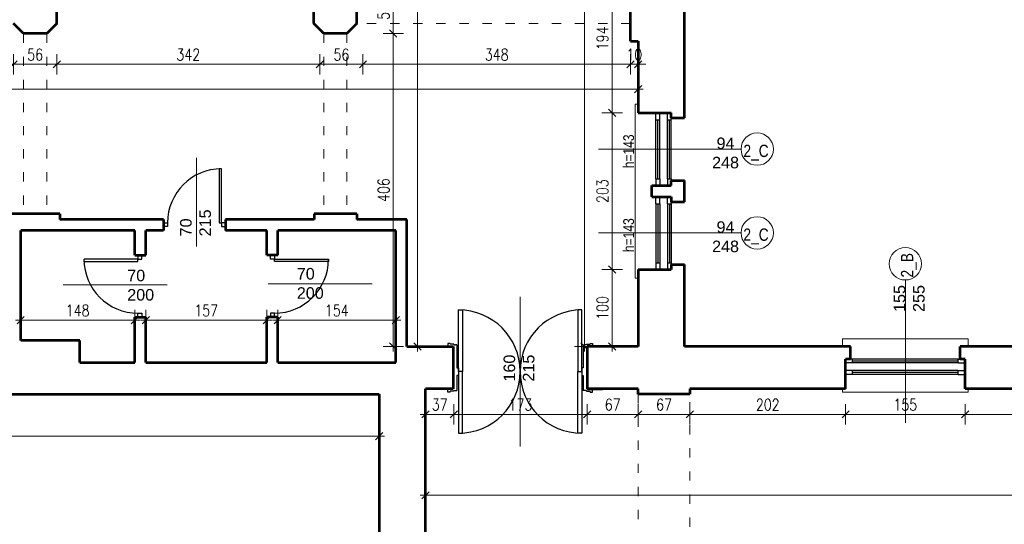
# Model space of a CAD drawing. Header units: millimetres. Extents: x 56977 to 67992, y 30187 to 42235.
# Tile 28 of 130: x 62762 to 64040, y 33733 to 34388. Entities that reach past the tile are written whole.
import ezdxf

# ---------------------------------------------------------------- set-up
doc = ezdxf.new("R2010")
doc.units = ezdxf.units.MM
doc.header["$MEASUREMENT"] = 0
doc.linetypes.add('ACAD_ISO03W100', pattern=[30, 12, -18])
doc.layers.get('0').update_dxf_attribs({"lineweight": 13})
doc.layers.get('DEFPOINTS').update_dxf_attribs({"lineweight": 13})
doc.layers.add('AI-OKNA', color=4, linetype='Continuous')
for name, color, linetype, lineweight in [('AI-OPISY', 3, 'Continuous', 13), ('AI_MURY', 40, 'Continuous', 53), ('AI_WIDOK', 8, 'Continuous', 13), ('Lines', 7, 'Continuous', 13), ('wymiary', 8, 'Continuous', 13)]:
    doc.layers.add(name, color=color, linetype=linetype, lineweight=lineweight)
doc.styles.get("Standard").update_dxf_attribs({"font": 'txt.shx'})
doc.styles.add('Style-ROMANS', font='ROMANS.shx')
doc.styles.add('WYMIAROWY-08', font='ROMANS.shx', dxfattribs={"width": 0.8})
doc.dimstyles.new('DYBY', dxfattribs={"dimscale": 100, "dimtxt": 0.15, "dimasz": 0.05, "dimexe": 0.05, "dimexo": 0.1, "dimgap": 0.05, "dimtad": 1, "dimdec": 0, "dimdsep": 46, "dimlunit": 5, "dimtxsty": 'WYMIAROWY-08', "dimblk": 'M_STRZ', "dimcen": 0.1, "dimse1": 1, "dimse2": 1, "dimclrd": 7, "dimclre": 7, "dimclrt": 1, "dimadec": 0, "dimazin": 0, "dimtfac": 1, "dimtdec": 0, "dimtmove": 2, "dimatfit": 3, "dimldrblk": 'M_STRZ', "dimfxl": 0, "dimtolj": 1, "dimarcsym": 0})

# ---------------------------------------------------------------- blocks, each defined once
blk = doc.blocks.new('M_STRZ')
for p, q in [((0, 2.66), (0, 0)), ((-1.33, 0), (1.33, 0)), ((-0.94, -0.94), (0.94, 0.94)), ((0, 0), (0, -2.66))]:
    blk.add_line(p, q)
blk = doc.blocks.new('*U519')
at = {"layer": 'DEFPOINTS', "color": 0}
for p in [(61688.5, 33902.1), (63228.5, 33902.1), (63228.5, 33847.9)]:
    blk.add_point(p, dxfattribs=at)
at = {"layer": 'wymiary', "color": 7, "lineweight": -2}
blk.add_line((61693.5, 33847.9), (63223.5, 33847.9), dxfattribs=at)
at = {"layer": 'wymiary', "color": 7, "lineweight": -2, "xscale": 5, "yscale": 5, "zscale": 5, "rotation": 180}
blk.add_blockref('M_STRZ', (61688.5, 33847.9), dxfattribs=at)
at = {"layer": 'wymiary', "color": 7, "lineweight": -2, "xscale": 5, "yscale": 5, "zscale": 5}
blk.add_blockref('M_STRZ', (63228.5, 33847.9), dxfattribs=at)
at = {"layer": 'wymiary', "color": 1, "insert": (62458.5, 33860.4), "char_height": 15, "attachment_point": 5, "style": 'WYMIAROWY-08'}
blk.add_mtext('1540', dxfattribs=at)
blk = doc.blocks.new('*D2052')
at = {"layer": 'DEFPOINTS'}
for p in [(61688.5, 33902.1), (63228.5, 33902.1), (63228.5, 33847.9), (62437.3, 33835.4)]:
    blk.add_point(p, dxfattribs=at)
at = {"layer": 'wymiary', "color": 7}
blk.add_blockref('*U519', (0, 0), dxfattribs=at)
blk = doc.blocks.new('*U924')
at = {"layer": 'DEFPOINTS', "color": 0}
for p in [(63288.5, 33909.1), (63325.4, 33909.1), (63325.4, 33876.1)]:
    blk.add_point(p, dxfattribs=at)
at = {"layer": 'wymiary', "color": 7, "lineweight": -2}
blk.add_line((63293.5, 33876.1), (63320.4, 33876.1), dxfattribs=at)
at = {"layer": 'wymiary', "color": 7, "lineweight": -2, "xscale": 5, "yscale": 5, "zscale": 5, "rotation": 180}
blk.add_blockref('M_STRZ', (63288.5, 33876.1), dxfattribs=at)
at = {"layer": 'wymiary', "color": 7, "lineweight": -2, "xscale": 5, "yscale": 5, "zscale": 5}
blk.add_blockref('M_STRZ', (63325.4, 33876.1), dxfattribs=at)
at = {"layer": 'wymiary', "color": 1, "insert": (63307, 33888.6), "char_height": 15, "attachment_point": 5, "style": 'WYMIAROWY-08'}
blk.add_mtext('37', dxfattribs=at)
blk = doc.blocks.new('*D2457')
at = {"layer": 'DEFPOINTS'}
for p in [(63288.5, 33909.1), (63325.4, 33909.1), (63325.4, 33876.1), (63296.3, 33863.6)]:
    blk.add_point(p, dxfattribs=at)
at = {"layer": 'wymiary', "color": 7}
blk.add_blockref('*U924', (0, 0), dxfattribs=at)
blk = doc.blocks.new('*U925')
at = {"layer": 'DEFPOINTS', "color": 0}
for p in [(63325.4, 33909.1), (63498.4, 33909.1), (63498.4, 33876.1)]:
    blk.add_point(p, dxfattribs=at)
at = {"layer": 'wymiary', "color": 7, "lineweight": -2}
blk.add_line((63330.4, 33876.1), (63493.4, 33876.1), dxfattribs=at)
at = {"layer": 'wymiary', "color": 7, "lineweight": -2, "xscale": 5, "yscale": 5, "zscale": 5, "rotation": 180}
blk.add_blockref('M_STRZ', (63325.4, 33876.1), dxfattribs=at)
at = {"layer": 'wymiary', "color": 7, "lineweight": -2, "xscale": 5, "yscale": 5, "zscale": 5}
blk.add_blockref('M_STRZ', (63498.4, 33876.1), dxfattribs=at)
at = {"layer": 'wymiary', "color": 1, "insert": (63411.9, 33888.6), "char_height": 15, "attachment_point": 5, "style": 'WYMIAROWY-08'}
blk.add_mtext('173', dxfattribs=at)
blk = doc.blocks.new('*D2458')
at = {"layer": 'DEFPOINTS'}
for p in [(63325.4, 33909.1), (63498.4, 33909.1), (63498.4, 33876.1), (63396.4, 33863.6)]:
    blk.add_point(p, dxfattribs=at)
at = {"layer": 'wymiary', "color": 7}
blk.add_blockref('*U925', (0, 0), dxfattribs=at)
blk = doc.blocks.new('*U926')
at = {"layer": 'DEFPOINTS', "color": 0}
for p in [(63498.4, 33909.1), (63564.6, 33909.1), (63564.6, 33876.1)]:
    blk.add_point(p, dxfattribs=at)
at = {"layer": 'wymiary', "color": 7, "lineweight": -2}
blk.add_line((63503.4, 33876.1), (63559.6, 33876.1), dxfattribs=at)
at = {"layer": 'wymiary', "color": 7, "lineweight": -2, "xscale": 5, "yscale": 5, "zscale": 5, "rotation": 180}
blk.add_blockref('M_STRZ', (63498.4, 33876.1), dxfattribs=at)
at = {"layer": 'wymiary', "color": 7, "lineweight": -2, "xscale": 5, "yscale": 5, "zscale": 5}
blk.add_blockref('M_STRZ', (63564.6, 33876.1), dxfattribs=at)
at = {"layer": 'wymiary', "color": 1, "insert": (63531.5, 33888.6), "char_height": 15, "attachment_point": 5, "style": 'WYMIAROWY-08'}
blk.add_mtext('67', dxfattribs=at)
blk = doc.blocks.new('*D2459')
at = {"layer": 'DEFPOINTS'}
for p in [(63498.4, 33909.1), (63564.6, 33909.1), (63564.6, 33876.1), (63521.2, 33863.6)]:
    blk.add_point(p, dxfattribs=at)
at = {"layer": 'wymiary', "color": 7}
blk.add_blockref('*U926', (0, 0), dxfattribs=at)
blk = doc.blocks.new('*U927')
at = {"layer": 'DEFPOINTS', "color": 0}
for p in [(63564.6, 33909.1), (63631.6, 33909.1), (63631.6, 33876.1)]:
    blk.add_point(p, dxfattribs=at)
at = {"layer": 'wymiary', "color": 7, "lineweight": -2}
blk.add_line((63569.6, 33876.1), (63626.6, 33876.1), dxfattribs=at)
at = {"layer": 'wymiary', "color": 7, "lineweight": -2, "xscale": 5, "yscale": 5, "zscale": 5, "rotation": 180}
blk.add_blockref('M_STRZ', (63564.6, 33876.1), dxfattribs=at)
at = {"layer": 'wymiary', "color": 7, "lineweight": -2, "xscale": 5, "yscale": 5, "zscale": 5}
blk.add_blockref('M_STRZ', (63631.6, 33876.1), dxfattribs=at)
at = {"layer": 'wymiary', "color": 1, "insert": (63598.1, 33888.6), "char_height": 15, "attachment_point": 5, "style": 'WYMIAROWY-08'}
blk.add_mtext('67', dxfattribs=at)
blk = doc.blocks.new('*D2460')
at = {"layer": 'DEFPOINTS'}
for p in [(63564.6, 33909.1), (63631.6, 33909.1), (63631.6, 33876.1), (63587.8, 33863.6)]:
    blk.add_point(p, dxfattribs=at)
at = {"layer": 'wymiary', "color": 7}
blk.add_blockref('*U927', (0, 0), dxfattribs=at)
blk = doc.blocks.new('*U928')
at = {"layer": 'DEFPOINTS', "color": 0}
for p in [(63631.6, 33909.1), (63833.9, 33909.1), (63833.9, 33876.1)]:
    blk.add_point(p, dxfattribs=at)
at = {"layer": 'wymiary', "color": 7, "lineweight": -2}
blk.add_line((63636.6, 33876.1), (63828.9, 33876.1), dxfattribs=at)
at = {"layer": 'wymiary', "color": 7, "lineweight": -2, "xscale": 5, "yscale": 5, "zscale": 5, "rotation": 180}
blk.add_blockref('M_STRZ', (63631.6, 33876.1), dxfattribs=at)
at = {"layer": 'wymiary', "color": 7, "lineweight": -2, "xscale": 5, "yscale": 5, "zscale": 5}
blk.add_blockref('M_STRZ', (63833.9, 33876.1), dxfattribs=at)
at = {"layer": 'wymiary', "color": 1, "insert": (63732.8, 33888.6), "char_height": 15, "attachment_point": 5, "style": 'WYMIAROWY-08'}
blk.add_mtext('202', dxfattribs=at)
blk = doc.blocks.new('*D2461')
at = {"layer": 'DEFPOINTS'}
for p in [(63631.6, 33909.1), (63833.9, 33909.1), (63833.9, 33876.1), (63716.4, 33863.6)]:
    blk.add_point(p, dxfattribs=at)
at = {"layer": 'wymiary', "color": 7}
blk.add_blockref('*U928', (0, 0), dxfattribs=at)
blk = doc.blocks.new('*U929')
at = {"layer": 'DEFPOINTS', "color": 0}
for p in [(63833.9, 33909.1), (63988.9, 33909.1), (63988.9, 33876.1)]:
    blk.add_point(p, dxfattribs=at)
at = {"layer": 'wymiary', "color": 7, "lineweight": -2}
blk.add_line((63838.9, 33876.1), (63983.9, 33876.1), dxfattribs=at)
at = {"layer": 'wymiary', "color": 7, "lineweight": -2, "xscale": 5, "yscale": 5, "zscale": 5, "rotation": 180}
blk.add_blockref('M_STRZ', (63833.9, 33876.1), dxfattribs=at)
at = {"layer": 'wymiary', "color": 7, "lineweight": -2, "xscale": 5, "yscale": 5, "zscale": 5}
blk.add_blockref('M_STRZ', (63988.9, 33876.1), dxfattribs=at)
at = {"layer": 'wymiary', "color": 1, "insert": (63911.4, 33888.6), "char_height": 15, "attachment_point": 5, "style": 'WYMIAROWY-08'}
blk.add_mtext('155', dxfattribs=at)
blk = doc.blocks.new('*D2462')
at = {"layer": 'DEFPOINTS'}
for p in [(63833.9, 33909.1), (63988.9, 33909.1), (63988.9, 33876.1), (63895.9, 33863.6)]:
    blk.add_point(p, dxfattribs=at)
at = {"layer": 'wymiary', "color": 7}
blk.add_blockref('*U929', (0, 0), dxfattribs=at)
blk = doc.blocks.new('*U930')
at = {"layer": 'DEFPOINTS', "color": 0}
for p in [(63988.9, 33909.1), (64233.8, 33909.1), (64233.8, 33876.1)]:
    blk.add_point(p, dxfattribs=at)
at = {"layer": 'wymiary', "color": 7, "lineweight": -2}
blk.add_line((63993.9, 33876.1), (64228.8, 33876.1), dxfattribs=at)
at = {"layer": 'wymiary', "color": 7, "lineweight": -2, "xscale": 5, "yscale": 5, "zscale": 5, "rotation": 180}
blk.add_blockref('M_STRZ', (63988.9, 33876.1), dxfattribs=at)
at = {"layer": 'wymiary', "color": 7, "lineweight": -2, "xscale": 5, "yscale": 5, "zscale": 5}
blk.add_blockref('M_STRZ', (64233.8, 33876.1), dxfattribs=at)
at = {"layer": 'wymiary', "color": 1, "insert": (64111.3, 33888.6), "char_height": 15, "attachment_point": 5, "style": 'WYMIAROWY-08'}
blk.add_mtext('245', dxfattribs=at)
blk = doc.blocks.new('*D2463')
at = {"layer": 'DEFPOINTS'}
for p in [(63988.9, 33909.1), (64233.8, 33909.1), (64233.8, 33876.1), (64095, 33863.6)]:
    blk.add_point(p, dxfattribs=at)
at = {"layer": 'wymiary', "color": 7}
blk.add_blockref('*U930', (0, 0), dxfattribs=at)
blk = doc.blocks.new('*U936')
at = {"layer": 'DEFPOINTS', "color": 0}
for p in [(63288.5, 33909.1), (66315.5, 33909.1), (66315.5, 33771.1)]:
    blk.add_point(p, dxfattribs=at)
at = {"layer": 'wymiary', "color": 7, "lineweight": -2}
blk.add_line((63293.5, 33771.1), (66310.5, 33771.1), dxfattribs=at)
at = {"layer": 'wymiary', "color": 7, "lineweight": -2, "xscale": 5, "yscale": 5, "zscale": 5, "rotation": 180}
blk.add_blockref('M_STRZ', (63288.5, 33771.1), dxfattribs=at)
at = {"layer": 'wymiary', "color": 7, "lineweight": -2, "xscale": 5, "yscale": 5, "zscale": 5}
blk.add_blockref('M_STRZ', (66315.5, 33771.1), dxfattribs=at)
at = {"layer": 'wymiary', "color": 1, "insert": (64802, 33783.6), "char_height": 15, "attachment_point": 5, "style": 'WYMIAROWY-08'}
blk.add_mtext('3027', dxfattribs=at)
blk = doc.blocks.new('*D2469')
at = {"layer": 'DEFPOINTS'}
for p in [(63288.5, 33909.1), (66315.5, 33909.1), (66315.5, 33771.1), (64780, 33758.6)]:
    blk.add_point(p, dxfattribs=at)
at = {"layer": 'wymiary', "color": 7}
blk.add_blockref('*U936', (0, 0), dxfattribs=at)
blk = doc.blocks.new('*U1015')
at = {"layer": 'DEFPOINTS', "color": 0}
for p in [(63522.9, 35368.1), (63495.1, 33964.1), (63522.9, 33964.1)]:
    blk.add_point(p, dxfattribs=at)
at = {"layer": 'wymiary', "color": 7, "lineweight": -2}
blk.add_line((63495.1, 35363.1), (63495.1, 33969.1), dxfattribs=at)
at = {"layer": 'wymiary', "color": 7, "lineweight": -2, "xscale": 5, "yscale": 5, "zscale": 5}
for p, rotation in [((63495.1, 35368.1), 90), ((63495.1, 33964.1), 270)]:
    blk.add_blockref('M_STRZ', p, dxfattribs=dict(at, rotation=rotation))
at = {"layer": 'wymiary', "color": 1, "insert": (63482.6, 34666.1), "char_height": 15, "attachment_point": 5, "rotation": 90, "style": 'WYMIAROWY-08'}
blk.add_mtext('1404', dxfattribs=at)
blk = doc.blocks.new('*D2548')
at = {"layer": 'DEFPOINTS'}
for p in [(63522.9, 35368.1), (63507.6, 34687.3), (63495.1, 33964.1), (63522.9, 33964.1)]:
    blk.add_point(p, dxfattribs=at)
at = {"layer": 'wymiary', "color": 7}
blk.add_blockref('*U1015', (0, 0), dxfattribs=at)
blk = doc.blocks.new('*U1025')
at = {"layer": 'DEFPOINTS', "color": 0}
for p in [(62753.9, 34383.1), (62809.9, 34383.1), (62809.9, 34330.2)]:
    blk.add_point(p, dxfattribs=at)
at = {"layer": 'wymiary', "color": 7, "lineweight": -2}
blk.add_line((62758.9, 34330.2), (62804.9, 34330.2), dxfattribs=at)
at = {"layer": 'wymiary', "color": 7, "lineweight": -2, "xscale": 5, "yscale": 5, "zscale": 5, "rotation": 180}
blk.add_blockref('M_STRZ', (62753.9, 34330.2), dxfattribs=at)
at = {"layer": 'wymiary', "color": 7, "lineweight": -2, "xscale": 5, "yscale": 5, "zscale": 5}
blk.add_blockref('M_STRZ', (62809.9, 34330.2), dxfattribs=at)
at = {"layer": 'wymiary', "color": 1, "insert": (62781.9, 34342.7), "char_height": 15, "attachment_point": 5, "style": 'WYMIAROWY-08'}
blk.add_mtext('56', dxfattribs=at)
blk = doc.blocks.new('*D2558')
at = {"layer": 'DEFPOINTS'}
for p in [(62753.9, 34383.1), (62809.9, 34383.1), (62771.3, 34342.7), (62809.9, 34330.2)]:
    blk.add_point(p, dxfattribs=at)
at = {"layer": 'wymiary', "color": 7}
blk.add_blockref('*U1025', (0, 0), dxfattribs=at)
blk = doc.blocks.new('*U1026')
at = {"layer": 'DEFPOINTS', "color": 0}
for p in [(62809.9, 34383.1), (63151.4, 34383.1), (63151.4, 34330.2)]:
    blk.add_point(p, dxfattribs=at)
at = {"layer": 'wymiary', "color": 7, "lineweight": -2}
blk.add_line((62814.9, 34330.2), (63146.4, 34330.2), dxfattribs=at)
at = {"layer": 'wymiary', "color": 7, "lineweight": -2, "xscale": 5, "yscale": 5, "zscale": 5, "rotation": 180}
blk.add_blockref('M_STRZ', (62809.9, 34330.2), dxfattribs=at)
at = {"layer": 'wymiary', "color": 7, "lineweight": -2, "xscale": 5, "yscale": 5, "zscale": 5}
blk.add_blockref('M_STRZ', (63151.4, 34330.2), dxfattribs=at)
at = {"layer": 'wymiary', "color": 1, "insert": (62980.6, 34342.7), "char_height": 15, "attachment_point": 5, "style": 'WYMIAROWY-08'}
blk.add_mtext('342', dxfattribs=at)
blk = doc.blocks.new('*D2559')
at = {"layer": 'DEFPOINTS'}
for p in [(62809.9, 34383.1), (63151.4, 34383.1), (62964.3, 34342.7), (63151.4, 34330.2)]:
    blk.add_point(p, dxfattribs=at)
at = {"layer": 'wymiary', "color": 7}
blk.add_blockref('*U1026', (0, 0), dxfattribs=at)
blk = doc.blocks.new('*U1027')
at = {"layer": 'DEFPOINTS', "color": 0}
for p in [(63151.4, 34383.1), (63207.4, 34383.1), (63207.4, 34330.2)]:
    blk.add_point(p, dxfattribs=at)
at = {"layer": 'wymiary', "color": 7, "lineweight": -2}
blk.add_line((63156.4, 34330.2), (63202.4, 34330.2), dxfattribs=at)
at = {"layer": 'wymiary', "color": 7, "lineweight": -2, "xscale": 5, "yscale": 5, "zscale": 5, "rotation": 180}
blk.add_blockref('M_STRZ', (63151.4, 34330.2), dxfattribs=at)
at = {"layer": 'wymiary', "color": 7, "lineweight": -2, "xscale": 5, "yscale": 5, "zscale": 5}
blk.add_blockref('M_STRZ', (63207.4, 34330.2), dxfattribs=at)
at = {"layer": 'wymiary', "color": 1, "insert": (63179.4, 34342.7), "char_height": 15, "attachment_point": 5, "style": 'WYMIAROWY-08'}
blk.add_mtext('56', dxfattribs=at)
blk = doc.blocks.new('*D2560')
at = {"layer": 'DEFPOINTS'}
for p in [(63151.4, 34383.1), (63207.4, 34383.1), (63168.8, 34342.7), (63207.4, 34330.2)]:
    blk.add_point(p, dxfattribs=at)
at = {"layer": 'wymiary', "color": 7}
blk.add_blockref('*U1027', (0, 0), dxfattribs=at)
blk = doc.blocks.new('*U1028')
at = {"layer": 'DEFPOINTS', "color": 0}
for p in [(63207.4, 34383.1), (63554.6, 34383.1), (63554.6, 34330.2)]:
    blk.add_point(p, dxfattribs=at)
at = {"layer": 'wymiary', "color": 7, "lineweight": -2}
blk.add_line((63212.4, 34330.2), (63549.6, 34330.2), dxfattribs=at)
at = {"layer": 'wymiary', "color": 7, "lineweight": -2, "xscale": 5, "yscale": 5, "zscale": 5, "rotation": 180}
blk.add_blockref('M_STRZ', (63207.4, 34330.2), dxfattribs=at)
at = {"layer": 'wymiary', "color": 7, "lineweight": -2, "xscale": 5, "yscale": 5, "zscale": 5}
blk.add_blockref('M_STRZ', (63554.6, 34330.2), dxfattribs=at)
at = {"layer": 'wymiary', "color": 1, "insert": (63381, 34342.7), "char_height": 15, "attachment_point": 5, "style": 'WYMIAROWY-08'}
blk.add_mtext('348', dxfattribs=at)
blk = doc.blocks.new('*D2561')
at = {"layer": 'DEFPOINTS'}
for p in [(63207.4, 34383.1), (63554.6, 34383.1), (63364.7, 34342.7), (63554.6, 34330.2)]:
    blk.add_point(p, dxfattribs=at)
at = {"layer": 'wymiary', "color": 7}
blk.add_blockref('*U1028', (0, 0), dxfattribs=at)
blk = doc.blocks.new('*U1029')
at = {"layer": 'DEFPOINTS', "color": 0}
for p in [(63554.6, 34383.1), (63564.6, 34360.1), (63564.6, 34330.2)]:
    blk.add_point(p, dxfattribs=at)
at = {"layer": 'wymiary', "color": 7, "lineweight": -2}
for p, q in [((63549.6, 34330.2), (63544.6, 34330.2)), ((63554.6, 34330.2), (63564.6, 34330.2)), ((63569.6, 34330.2), (63574.6, 34330.2))]:
    blk.add_line(p, q, dxfattribs=at)
at = {"layer": 'wymiary', "color": 7, "lineweight": -2, "xscale": 5, "yscale": 5, "zscale": 5}
blk.add_blockref('M_STRZ', (63554.6, 34330.2), dxfattribs=at)
at = {"layer": 'wymiary', "color": 7, "lineweight": -2, "xscale": 5, "yscale": 5, "zscale": 5, "rotation": 180}
blk.add_blockref('M_STRZ', (63564.6, 34330.2), dxfattribs=at)
at = {"layer": 'wymiary', "color": 1, "insert": (63559.6, 34342.7), "char_height": 15, "attachment_point": 5, "style": 'WYMIAROWY-08'}
blk.add_mtext('10', dxfattribs=at)
blk = doc.blocks.new('*D2562')
at = {"layer": 'DEFPOINTS'}
for p in [(63554.6, 34383.1), (63564.6, 34360.1), (63549.9, 34342.7), (63564.6, 34330.2)]:
    blk.add_point(p, dxfattribs=at)
at = {"layer": 'wymiary', "color": 7}
blk.add_blockref('*U1029', (0, 0), dxfattribs=at)
blk = doc.blocks.new('*U1031')
at = {"layer": 'DEFPOINTS', "color": 0}
for p in [(61352.4, 34297.8), (63564.6, 34297.8), (63564.6, 34297.8)]:
    blk.add_point(p, dxfattribs=at)
at = {"layer": 'wymiary', "color": 7, "lineweight": -2}
blk.add_line((61357.4, 34297.8), (63559.6, 34297.8), dxfattribs=at)
at = {"layer": 'wymiary', "color": 7, "lineweight": -2, "xscale": 5, "yscale": 5, "zscale": 5, "rotation": 180}
blk.add_blockref('M_STRZ', (61352.4, 34297.8), dxfattribs=at)
at = {"layer": 'wymiary', "color": 7, "lineweight": -2, "xscale": 5, "yscale": 5, "zscale": 5}
blk.add_blockref('M_STRZ', (63564.6, 34297.8), dxfattribs=at)
at = {"layer": 'wymiary', "color": 1, "insert": (62458.5, 34310.3), "char_height": 15, "attachment_point": 5, "style": 'WYMIAROWY-08'}
blk.add_mtext('2212', dxfattribs=at)
blk = doc.blocks.new('*D2564')
at = {"layer": 'DEFPOINTS'}
for p in [(62436.5, 34310.3), (61352.4, 34297.8), (63564.6, 34297.8), (63564.6, 34297.8)]:
    blk.add_point(p, dxfattribs=at)
at = {"layer": 'wymiary', "color": 7}
blk.add_blockref('*U1031', (0, 0), dxfattribs=at)
blk = doc.blocks.new('*U1032')
at = {"layer": 'DEFPOINTS', "color": 0}
for p in [(63240.1, 34370.1), (63246.7, 34370.1), (63240.1, 33964.1)]:
    blk.add_point(p, dxfattribs=at)
at = {"layer": 'wymiary', "color": 7, "lineweight": -2}
blk.add_line((63246.7, 33969.1), (63246.7, 34365.1), dxfattribs=at)
at = {"layer": 'wymiary', "color": 7, "lineweight": -2, "xscale": 5, "yscale": 5, "zscale": 5}
for p, rotation in [((63246.7, 34370.1), 90), ((63246.7, 33964.1), 270)]:
    blk.add_blockref('M_STRZ', p, dxfattribs=dict(at, rotation=rotation))
at = {"layer": 'wymiary', "color": 1, "insert": (63234.2, 34167.1), "char_height": 15, "attachment_point": 5, "rotation": 90, "style": 'WYMIAROWY-08'}
blk.add_mtext('406', dxfattribs=at)
blk = doc.blocks.new('*D2565')
at = {"layer": 'DEFPOINTS'}
for p in [(63240.1, 34370.1), (63246.7, 34370.1), (63234.2, 34150.7), (63240.1, 33964.1)]:
    blk.add_point(p, dxfattribs=at)
at = {"layer": 'wymiary', "color": 7}
blk.add_blockref('*U1032', (0, 0), dxfattribs=at)
blk = doc.blocks.new('*U1033')
at = {"layer": 'DEFPOINTS', "color": 0}
for p in [(63194.4, 34426.1), (63246.7, 34426.1), (63240.1, 34370.1)]:
    blk.add_point(p, dxfattribs=at)
at = {"layer": 'wymiary', "color": 7, "lineweight": -2}
blk.add_line((63246.7, 34375.1), (63246.7, 34421.1), dxfattribs=at)
at = {"layer": 'wymiary', "color": 7, "lineweight": -2, "xscale": 5, "yscale": 5, "zscale": 5}
for p, rotation in [((63246.7, 34426.1), 90), ((63246.7, 34370.1), 270)]:
    blk.add_blockref('M_STRZ', p, dxfattribs=dict(at, rotation=rotation))
at = {"layer": 'wymiary', "color": 1, "insert": (63234.2, 34398.1), "char_height": 15, "attachment_point": 5, "rotation": 90, "style": 'WYMIAROWY-08'}
blk.add_mtext('56', dxfattribs=at)
blk = doc.blocks.new('*D2566')
at = {"layer": 'DEFPOINTS'}
for p in [(63194.4, 34426.1), (63246.7, 34426.1), (63234.2, 34387.4), (63240.1, 34370.1)]:
    blk.add_point(p, dxfattribs=at)
at = {"layer": 'wymiary', "color": 7}
blk.add_blockref('*U1033', (0, 0), dxfattribs=at)
blk = doc.blocks.new('*U1049')
at = {"layer": 'DEFPOINTS', "color": 0}
for p in [(63278.1, 36306.1), (63286.4, 36306.1), (63286.4, 33964.1)]:
    blk.add_point(p, dxfattribs=at)
at = {"layer": 'wymiary', "color": 7, "lineweight": -2}
blk.add_line((63278.1, 33969.1), (63278.1, 36301.1), dxfattribs=at)
at = {"layer": 'wymiary', "color": 7, "lineweight": -2, "xscale": 5, "yscale": 5, "zscale": 5}
for p, rotation in [((63278.1, 36306.1), 90), ((63278.1, 33964.1), 270)]:
    blk.add_blockref('M_STRZ', p, dxfattribs=dict(at, rotation=rotation))
at = {"layer": 'wymiary', "color": 1, "insert": (63265.6, 35135.1), "char_height": 15, "attachment_point": 5, "rotation": 90, "style": 'WYMIAROWY-08'}
blk.add_mtext('2342', dxfattribs=at)
blk = doc.blocks.new('*D2582')
at = {"layer": 'DEFPOINTS'}
for p in [(63278.1, 36306.1), (63286.4, 36306.1), (63265.6, 35113), (63286.4, 33964.1)]:
    blk.add_point(p, dxfattribs=at)
at = {"layer": 'wymiary', "color": 7}
blk.add_blockref('*U1049', (0, 0), dxfattribs=at)
blk = doc.blocks.new('*U1069')
at = {"layer": 'DEFPOINTS', "color": 0}
for p in [(63530.8, 34064.1), (63564.6, 34064.1), (63536.3, 33964.1)]:
    blk.add_point(p, dxfattribs=at)
at = {"layer": 'wymiary', "color": 7, "lineweight": -2}
blk.add_line((63530.8, 33969.1), (63530.8, 34059.1), dxfattribs=at)
at = {"layer": 'wymiary', "color": 7, "lineweight": -2, "xscale": 5, "yscale": 5, "zscale": 5}
for p, rotation in [((63530.8, 34064.1), 90), ((63530.8, 33964.1), 270)]:
    blk.add_blockref('M_STRZ', p, dxfattribs=dict(at, rotation=rotation))
at = {"layer": 'wymiary', "color": 1, "insert": (63518.3, 34014.1), "char_height": 15, "attachment_point": 5, "rotation": 90, "style": 'WYMIAROWY-08'}
blk.add_mtext('100', dxfattribs=at)
blk = doc.blocks.new('*D2602')
at = {"layer": 'DEFPOINTS'}
for p in [(63530.8, 34064.1), (63564.6, 34064.1), (63518.3, 33998.6), (63536.3, 33964.1)]:
    blk.add_point(p, dxfattribs=at)
at = {"layer": 'wymiary', "color": 7}
blk.add_blockref('*U1069', (0, 0), dxfattribs=at)
blk = doc.blocks.new('*U1070')
at = {"layer": 'DEFPOINTS', "color": 0}
for p in [(63530.8, 34267.1), (63564.6, 34267.1), (63564.6, 34064.1)]:
    blk.add_point(p, dxfattribs=at)
at = {"layer": 'wymiary', "color": 7, "lineweight": -2}
blk.add_line((63530.8, 34069.1), (63530.8, 34262.1), dxfattribs=at)
at = {"layer": 'wymiary', "color": 7, "lineweight": -2, "xscale": 5, "yscale": 5, "zscale": 5}
for p, rotation in [((63530.8, 34267.1), 90), ((63530.8, 34064.1), 270)]:
    blk.add_blockref('M_STRZ', p, dxfattribs=dict(at, rotation=rotation))
at = {"layer": 'wymiary', "color": 1, "insert": (63518.3, 34165.6), "char_height": 15, "attachment_point": 5, "rotation": 90, "style": 'WYMIAROWY-08'}
blk.add_mtext('203', dxfattribs=at)
blk = doc.blocks.new('*D2603')
at = {"layer": 'DEFPOINTS'}
for p in [(63530.8, 34267.1), (63564.6, 34267.1), (63518.3, 34149.2), (63564.6, 34064.1)]:
    blk.add_point(p, dxfattribs=at)
at = {"layer": 'wymiary', "color": 7}
blk.add_blockref('*U1070', (0, 0), dxfattribs=at)
blk = doc.blocks.new('*U1071')
at = {"layer": 'DEFPOINTS', "color": 0}
for p in [(63530.8, 34460.6), (63564.6, 34460.6), (63564.6, 34267.1)]:
    blk.add_point(p, dxfattribs=at)
at = {"layer": 'wymiary', "color": 7, "lineweight": -2}
blk.add_line((63530.8, 34272.1), (63530.8, 34455.6), dxfattribs=at)
at = {"layer": 'wymiary', "color": 7, "lineweight": -2, "xscale": 5, "yscale": 5, "zscale": 5}
for p, rotation in [((63530.8, 34460.6), 90), ((63530.8, 34267.1), 270)]:
    blk.add_blockref('M_STRZ', p, dxfattribs=dict(at, rotation=rotation))
at = {"layer": 'wymiary', "color": 1, "insert": (63518.3, 34363.8), "char_height": 15, "attachment_point": 5, "rotation": 90, "style": 'WYMIAROWY-08'}
blk.add_mtext('194', dxfattribs=at)
blk = doc.blocks.new('*D2604')
at = {"layer": 'DEFPOINTS'}
for p in [(63530.8, 34460.6), (63564.6, 34460.6), (63518.3, 34348.3), (63564.6, 34267.1)]:
    blk.add_point(p, dxfattribs=at)
at = {"layer": 'wymiary', "color": 7}
blk.add_blockref('*U1071', (0, 0), dxfattribs=at)
blk = doc.blocks.new('*U1315')
at = {"layer": 'DEFPOINTS', "color": 0}
for p in [(62911.2, 33998.4), (62763.1, 33978), (62911.2, 33978)]:
    blk.add_point(p, dxfattribs=at)
at = {"layer": 'wymiary', "color": 7, "lineweight": -2}
blk.add_line((62768.1, 33998.4), (62906.2, 33998.4), dxfattribs=at)
at = {"layer": 'wymiary', "color": 7, "lineweight": -2, "xscale": 5, "yscale": 5, "zscale": 5, "rotation": 180}
blk.add_blockref('M_STRZ', (62763.1, 33998.4), dxfattribs=at)
at = {"layer": 'wymiary', "color": 7, "lineweight": -2, "xscale": 5, "yscale": 5, "zscale": 5}
blk.add_blockref('M_STRZ', (62911.2, 33998.4), dxfattribs=at)
at = {"layer": 'wymiary', "color": 1, "insert": (62837.1, 34010.9), "char_height": 15, "attachment_point": 5, "style": 'WYMIAROWY-08'}
blk.add_mtext('148', dxfattribs=at)
blk = doc.blocks.new('*D2846')
at = {"layer": 'DEFPOINTS'}
for p in [(62821.6, 34010.9), (62911.2, 33998.4), (62763.1, 33978), (62911.2, 33978)]:
    blk.add_point(p, dxfattribs=at)
at = {"layer": 'wymiary', "color": 7}
blk.add_blockref('*U1315', (0, 0), dxfattribs=at)
blk = doc.blocks.new('*U1316')
at = {"layer": 'DEFPOINTS', "color": 0}
for p in [(63082.4, 33998.4), (62925.4, 33978), (63082.4, 33978)]:
    blk.add_point(p, dxfattribs=at)
at = {"layer": 'wymiary', "color": 7, "lineweight": -2}
blk.add_line((62930.4, 33998.4), (63077.4, 33998.4), dxfattribs=at)
at = {"layer": 'wymiary', "color": 7, "lineweight": -2, "xscale": 5, "yscale": 5, "zscale": 5, "rotation": 180}
blk.add_blockref('M_STRZ', (62925.4, 33998.4), dxfattribs=at)
at = {"layer": 'wymiary', "color": 7, "lineweight": -2, "xscale": 5, "yscale": 5, "zscale": 5}
blk.add_blockref('M_STRZ', (63082.4, 33998.4), dxfattribs=at)
at = {"layer": 'wymiary', "color": 1, "insert": (63003.9, 34010.9), "char_height": 15, "attachment_point": 5, "style": 'WYMIAROWY-08'}
blk.add_mtext('157', dxfattribs=at)
blk = doc.blocks.new('*D2847')
at = {"layer": 'DEFPOINTS'}
for p in [(62988.4, 34010.9), (63082.4, 33998.4), (62925.4, 33978), (63082.4, 33978)]:
    blk.add_point(p, dxfattribs=at)
at = {"layer": 'wymiary', "color": 7}
blk.add_blockref('*U1316', (0, 0), dxfattribs=at)
blk = doc.blocks.new('*U1317')
at = {"layer": 'DEFPOINTS', "color": 0}
for p in [(63250.1, 33998.4), (63096.7, 33978), (63250.1, 33978)]:
    blk.add_point(p, dxfattribs=at)
at = {"layer": 'wymiary', "color": 7, "lineweight": -2}
blk.add_line((63101.7, 33998.4), (63245.1, 33998.4), dxfattribs=at)
at = {"layer": 'wymiary', "color": 7, "lineweight": -2, "xscale": 5, "yscale": 5, "zscale": 5, "rotation": 180}
blk.add_blockref('M_STRZ', (63096.7, 33998.4), dxfattribs=at)
at = {"layer": 'wymiary', "color": 7, "lineweight": -2, "xscale": 5, "yscale": 5, "zscale": 5}
blk.add_blockref('M_STRZ', (63250.1, 33998.4), dxfattribs=at)
at = {"layer": 'wymiary', "color": 1, "insert": (63173.4, 34010.9), "char_height": 15, "attachment_point": 5, "style": 'WYMIAROWY-08'}
blk.add_mtext('154', dxfattribs=at)
blk = doc.blocks.new('*D2848')
at = {"layer": 'DEFPOINTS'}
for p in [(63157.9, 34010.9), (63250.1, 33998.4), (63096.7, 33978), (63250.1, 33978)]:
    blk.add_point(p, dxfattribs=at)
at = {"layer": 'wymiary', "color": 7}
blk.add_blockref('*U1317', (0, 0), dxfattribs=at)

msp = doc.modelspace()

# ---------------------------------------------------------------- linework, layer by layer
at = {"layer": 'AI-OKNA'}
for p, q in [((63587.6, 34258.3), (63587.6, 34267.1)), ((63592.6, 34258.3), (63592.6, 34267.1)), ((63602.6, 34258.3), (63602.6, 34267.1)), ((63587.6, 34258.3), (63592.6, 34258.3)), ((63587.6, 34181.8), (63587.6, 34258.3)), ((63590.1, 34181.8), (63590.1, 34258.3)), ((63592.6, 34181.8), (63592.6, 34258.3)), ((63602.6, 34258.3), (63607.6, 34258.3)), ((63602.6, 34181.8), (63602.6, 34258.3)), ((63605.1, 34181.8), (63605.1, 34258.3)), ((63607.6, 34258.3), (63607.6, 34260.8)), ((63607.6, 34181.8), (63607.6, 34258.3)), ((63023.8, 34194.6), (63020.8, 34194.6)), ((63020.8, 34194.6), (63020.8, 34124.6)), ((63023.8, 34124.6), (63023.8, 34194.6)), ((63587.6, 34181.8), (63587.6, 34173.1)), ((63587.6, 34181.8), (63592.6, 34181.8)), ((63592.6, 34181.8), (63592.6, 34173.1)), ((63602.6, 34181.8), (63602.6, 34173.1)), ((63602.6, 34181.8), (63607.6, 34181.8)), ((63607.6, 34181.8), (63607.6, 34179.3)), ((63587.6, 34149.3), (63587.6, 34158.1)), ((63592.6, 34149.3), (63592.6, 34158.1)), ((63602.6, 34149.3), (63602.6, 34158.1)), ((63607.6, 34149.3), (63607.6, 34151.8)), ((63587.6, 34149.3), (63592.6, 34149.3)), ((63587.6, 34149.3), (63587.6, 34072.8)), ((63590.1, 34149.3), (63590.1, 34072.8)), ((63592.6, 34149.3), (63592.6, 34072.8)), ((63602.6, 34149.3), (63607.6, 34149.3)), ((63602.6, 34149.3), (63602.6, 34072.8)), ((63605.1, 34149.3), (63605.1, 34072.8)), ((63607.6, 34149.3), (63607.6, 34072.8)), ((62948.6, 34124.6), (62953.6, 34124.6)), ((62953.6, 34124.6), (62953.6, 34119.6)), ((63020.8, 34124.6), (63023.8, 34124.6)), ((63028.8, 34124.6), (63023.8, 34124.6)), ((63023.8, 34124.6), (63023.8, 34119.6)), ((62953.6, 34119.6), (62948.6, 34119.6)), ((63023.8, 34119.6), (63028.8, 34119.6)), ((62915.3, 34077.4), (62845.3, 34077.4)), ((62845.3, 34074.4), (62915.3, 34074.4)), ((62915.3, 34082.4), (62915.3, 34077.4)), ((62915.3, 34077.4), (62920.3, 34077.4)), ((62915.3, 34074.4), (62915.3, 34077.4)), ((62920.3, 34077.4), (62920.3, 34082.4)), ((63087.5, 34077.4), (63087.5, 34082.4)), ((63092.5, 34077.4), (63087.5, 34077.4)), ((63092.5, 34082.4), (63092.5, 34077.4)), ((63092.5, 34077.4), (63162.5, 34077.4)), ((63092.5, 34074.4), (63092.5, 34077.4)), ((63162.5, 34074.4), (63092.5, 34074.4)), ((63162.5, 34077.4), (63162.5, 34074.4)), ((63587.6, 34072.8), (63587.6, 34064.1)), ((63587.6, 34072.8), (63592.6, 34072.8)), ((63592.6, 34072.8), (63592.6, 34064.1)), ((63602.6, 34072.8), (63602.6, 34064.1)), ((63602.6, 34072.8), (63607.6, 34072.8)), ((63607.6, 34072.8), (63607.6, 34070.3)), ((63331.4, 33931.6), (63331.4, 34011.6)), ((63331.4, 34011.6), (63336.4, 34011.6)), ((63336.4, 34011.6), (63336.4, 33931.6)), ((63491.4, 34011.6), (63486.4, 34011.6)), ((63486.4, 34011.6), (63486.4, 33931.6)), ((63491.4, 33931.6), (63491.4, 34011.6)), ((62915.3, 34002.2), (62915.3, 34007.2)), ((62915.3, 34007.2), (62920.3, 34007.2)), ((62920.3, 34007.2), (62920.3, 34002.2)), ((63092.5, 34007.2), (63087.5, 34007.2)), ((63087.5, 34007.2), (63087.5, 34002.2)), ((63092.5, 34002.2), (63092.5, 34007.2)), ((63320.4, 33968.1), (63317.4, 33968.1)), ((63317.4, 33968.1), (63317.4, 33964.1)), ((63320.4, 33968.1), (63320.4, 33967.1)), ((63325.4, 33967.1), (63320.4, 33967.1)), ((63325.4, 33967.1), (63325.4, 33966.1)), ((63325.4, 33966.1), (63327.4, 33966.1)), ((63329.4, 33966.1), (63327.4, 33966.1)), ((63329.4, 33966.1), (63329.4, 33936.6)), ((63493.4, 33966.1), (63495.4, 33966.1)), ((63493.4, 33966.1), (63493.4, 33936.6)), ((63497.4, 33966.1), (63495.4, 33966.1)), ((63497.4, 33967.1), (63497.4, 33966.1)), ((63497.4, 33967.1), (63502.4, 33967.1)), ((63502.4, 33968.1), (63502.4, 33967.1)), ((63502.4, 33968.1), (63505.4, 33968.1)), ((63505.4, 33968.1), (63505.4, 33964.1)), ((63847.6, 33947.8), (63840.1, 33947.8)), ((63842.6, 33942.8), (63842.6, 33947.8)), ((63980.1, 33945.3), (63842.6, 33945.3)), ((63980.1, 33947.8), (63847.6, 33947.8)), ((63980.1, 33942.8), (63980.1, 33947.8)), ((63980.1, 33947.8), (63982.6, 33947.8)), ((63329.4, 33936.6), (63331.4, 33936.6)), ((63331.4, 33936.6), (63331.4, 33926.6)), ((63493.4, 33936.6), (63491.4, 33936.6)), ((63491.4, 33936.6), (63491.4, 33926.6)), ((63847.6, 33942.8), (63833.9, 33942.8)), ((63847.6, 33932.8), (63833.9, 33932.8)), ((63842.6, 33927.8), (63842.6, 33932.8)), ((63980.1, 33942.8), (63847.6, 33942.8)), ((63980.1, 33932.8), (63847.6, 33932.8)), ((63980.1, 33942.8), (63988.9, 33942.8)), ((63980.1, 33932.8), (63988.9, 33932.8)), ((63980.1, 33927.8), (63980.1, 33932.8)), ((63331.4, 33926.6), (63329.4, 33926.6)), ((63329.4, 33926.6), (63329.4, 33907.1)), ((63336.4, 33931.6), (63331.4, 33931.6)), ((63331.4, 33931.6), (63331.4, 33851.6)), ((63336.4, 33851.6), (63336.4, 33931.6)), ((63486.4, 33931.6), (63491.4, 33931.6)), ((63486.4, 33851.6), (63486.4, 33931.6)), ((63491.4, 33931.6), (63491.4, 33851.6)), ((63491.4, 33926.6), (63493.4, 33926.6)), ((63493.4, 33926.6), (63493.4, 33907.1)), ((63847.6, 33927.8), (63833.9, 33927.8)), ((63980.1, 33930.3), (63842.6, 33930.3)), ((63980.1, 33927.8), (63847.6, 33927.8)), ((63980.1, 33927.8), (63988.9, 33927.8)), ((63317.4, 33905.1), (63317.4, 33909.1)), ((63325.4, 33907.1), (63329.4, 33907.1)), ((63325.4, 33906.1), (63325.4, 33907.1)), ((63497.4, 33907.1), (63493.4, 33907.1)), ((63497.4, 33906.1), (63497.4, 33907.1)), ((63505.4, 33905.1), (63505.4, 33909.1)), ((63320.4, 33905.1), (63317.4, 33905.1)), ((63325.4, 33906.1), (63320.4, 33906.1)), ((63320.4, 33905.1), (63320.4, 33906.1)), ((63497.4, 33906.1), (63502.4, 33906.1)), ((63502.4, 33905.1), (63502.4, 33906.1)), ((63502.4, 33905.1), (63505.4, 33905.1)), ((63331.4, 33851.6), (63336.4, 33851.6)), ((63491.4, 33851.6), (63486.4, 33851.6))]:
    msp.add_line(p, q, dxfattribs=at)
for centre, radius, start, end in [((63023.8, 34124.6), 70.1, 90, 180), ((62915.3, 34077.4), 70.1, 180, 270), ((63092.5, 34077.4), 70.1, 270, 0), ((63331.4, 33931.6), 80, 0, 90), ((63491.4, 33931.6), 80, 90, 180), ((63331.4, 33931.6), 80, 270, 0), ((63491.4, 33931.6), 80, 180, 270)]:
    msp.add_arc(centre, radius, start, end, dxfattribs=at)
at = {"layer": 'AI-OPISY'}
for p, q in [((63698.1, 34220.2), (63513, 34220.2)), ((62991.3, 34209), (62991.3, 34093.7)), ((63698.1, 34111.5), (63513, 34111.5)), ((63911.4, 34050.4), (63911.4, 33865.3)), ((62953.1, 34044.2), (62818.2, 34044.2)), ((63219.2, 34045.6), (63084.4, 34045.6)), ((63411.4, 34028.5), (63411.4, 33834.6))]:
    msp.add_line(p, q, dxfattribs=at)
for centre in [(63719.1, 34220.2), (63719.1, 34111.5), (63911.4, 34071.4)]:
    msp.add_circle(centre, 21, dxfattribs=at)
at = {"layer": 'AI_MURY'}
for p, q in [((63624.6, 34260.8), (63624.6, 34454.1)), ((63554.6, 34360.1), (63554.6, 34430.1)), ((62809.9, 34383.1), (62809.9, 34398.1)), ((63143.6, 34383.1), (63143.6, 34398.1)), ((63199.6, 34383.1), (63199.6, 34398.1)), ((62766.9, 34370.1), (62753.9, 34383.1)), ((62809.9, 34383.1), (62796.9, 34370.1)), ((63156.6, 34370.1), (63143.6, 34383.1)), ((63199.6, 34383.1), (63186.6, 34370.1)), ((62781.9, 34370.1), (62766.9, 34370.1)), ((62796.9, 34370.1), (62781.9, 34370.1)), ((63171.6, 34370.1), (63156.6, 34370.1)), ((63186.6, 34370.1), (63171.6, 34370.1)), ((63554.6, 34360.1), (63564.6, 34360.1)), ((63564.6, 34360.1), (63564.6, 34267.1)), ((63564.6, 34267.1), (63607.6, 34267.1)), ((63607.6, 34260.8), (63607.6, 34267.1)), ((63607.6, 34260.8), (63624.6, 34260.8)), ((63607.6, 34179.3), (63624.6, 34179.3)), ((63607.6, 34173.1), (63607.6, 34179.3)), ((63624.6, 34151.8), (63624.6, 34179.3)), ((63582.3, 34158.1), (63582.3, 34173.1)), ((63582.3, 34173.1), (63607.6, 34173.1)), ((63582.3, 34158.1), (63607.6, 34158.1)), ((63607.6, 34158.1), (63607.6, 34151.8)), ((63607.6, 34151.8), (63624.6, 34151.8)), ((62814, 34136.1), (62749.8, 34136.1)), ((62814, 34136.1), (62814, 34128.9)), ((62948.6, 34128.9), (62814, 34128.9)), ((62948.6, 34128.9), (62948.6, 34114.7)), ((63028.8, 34128.9), (63028.8, 34114.7)), ((63144, 34128.9), (63028.8, 34128.9)), ((63144, 34136.1), (63144, 34128.9)), ((63199.3, 34136.1), (63144, 34136.1)), ((63199.3, 34136.1), (63199.3, 34128.9)), ((63264.4, 34128.9), (63199.3, 34128.9)), ((63264.4, 33964.1), (63264.4, 34128.9)), ((62911.2, 34114.7), (62763.1, 34114.7)), ((62763.1, 33972), (62763.1, 34114.7)), ((62911.2, 34082.4), (62911.2, 34114.7)), ((62925.4, 34082.4), (62925.4, 34114.7)), ((62948.6, 34114.7), (62925.4, 34114.7)), ((63082.4, 34114.7), (63028.8, 34114.7)), ((63082.4, 34082.4), (63082.4, 34114.7)), ((63096.7, 34082.4), (63096.7, 34114.7)), ((63250.1, 34114.7), (63096.7, 34114.7)), ((63250.1, 33943.4), (63250.1, 34114.7)), ((62911.2, 34082.4), (62925.4, 34082.4)), ((63096.7, 34082.4), (63082.4, 34082.4)), ((63564.6, 34064.1), (63607.6, 34064.1)), ((63564.6, 34064.1), (63564.6, 33964.1)), ((63607.6, 34070.3), (63624.6, 34070.3)), ((63607.6, 34070.3), (63607.6, 34064.1)), ((63624.6, 33964.1), (63624.6, 34070.3)), ((62911.2, 34002.2), (62925.4, 34002.2)), ((62911.2, 33943.4), (62911.2, 34002.2)), ((62925.4, 33943.4), (62925.4, 34002.2)), ((63096.7, 34002.2), (63082.4, 34002.2)), ((63082.4, 33943.4), (63082.4, 34002.2)), ((63096.7, 33943.4), (63096.7, 34002.2)), ((62839.8, 33972), (62763.1, 33972)), ((62839.8, 33943.4), (62839.8, 33972)), ((63264.4, 33964.1), (63324.4, 33964.1)), ((63324.4, 33964.1), (63324.4, 33909.1)), ((63564.6, 33964.1), (63498.4, 33964.1)), ((63498.4, 33964.1), (63498.4, 33909.1)), ((63840.1, 33964.1), (63624.6, 33964.1)), ((63840.1, 33947.8), (63840.1, 33964.1)), ((63982.6, 33947.8), (63982.6, 33964.1)), ((64240, 33964.1), (63982.6, 33964.1)), ((63833.9, 33909.1), (63833.9, 33947.8)), ((63840.1, 33947.8), (63833.9, 33947.8)), ((63988.9, 33947.8), (63982.6, 33947.8)), ((63988.9, 33909.1), (63988.9, 33947.8)), ((62839.8, 33943.4), (62911.2, 33943.4)), ((62925.4, 33943.4), (63082.4, 33943.4)), ((63096.7, 33943.4), (63250.1, 33943.4)), ((63288.5, 33633.1), (63288.5, 33909.1)), ((63324.4, 33909.1), (63288.5, 33909.1)), ((63564.6, 33909.1), (63498.4, 33909.1)), ((63498.4, 33909.1), (63518.5, 33909.1)), ((63564.6, 33902.1), (63564.6, 33909.1)), ((63833.9, 33909.1), (63631.6, 33909.1)), ((63631.6, 33909.1), (63631.6, 33902.1)), ((64233.8, 33909.1), (63988.9, 33909.1)), ((62328.5, 33902.1), (63228.5, 33902.1)), ((63228.5, 33902.1), (63228.5, 33523.1)), ((63631.6, 33902.1), (63564.6, 33902.1))]:
    msp.add_line(p, q, dxfattribs=at)
at = {"layer": 'AI_WIDOK', "color": 251, "linetype": 'ACAD_ISO03W100'}
for p, q in [((63554.6, 34383.1), (63199.6, 34383.1)), ((62766.9, 34370.1), (62766.9, 34136.1)), ((62796.9, 34370.1), (62796.9, 34136.1)), ((63156.6, 34370.1), (63156.6, 34136.1)), ((63186.6, 34370.1), (63186.6, 34136.1)), ((63564.6, 33902.1), (63564.6, 33640.1)), ((63631.6, 33640.1), (63631.6, 33902.1))]:
    msp.add_line(p, q, dxfattribs=at)
at = {"layer": 'AI_WIDOK', "color": 251, "linetype": 'Continuous'}
for p, q in [((63564.6, 34278.6), (63560.6, 34278.6)), ((63560.6, 34052.6), (63560.6, 34278.6)), ((63564.6, 34052.6), (63560.6, 34052.6)), ((63829.9, 33974.1), (63992.9, 33974.1)), ((63829.9, 33974.1), (63829.9, 33964.1)), ((63992.9, 33974.1), (63992.9, 33964.1))]:
    msp.add_line(p, q, dxfattribs=at)
at = {"layer": 'Lines', "color": 251, "linetype": 'Continuous'}
for p, q in [((63829.9, 33909.1), (63829.9, 33905.1)), ((63992.9, 33909.1), (63992.9, 33905.1)), ((63992.9, 33905.1), (63829.9, 33905.1))]:
    msp.add_line(p, q, dxfattribs=at)

# ---------------------------------------------------------------- texts
at = {"layer": 'AI-OPISY', "char_height": 14, "attachment_point": 7, "rotation": 90, "line_spacing_factor": 0.722892, "style": 'WYMIAROWY-08'}
for insert in [(63559.4, 34195.3), (63559.4, 34086.6)]:
    msp.add_mtext('\\fArial|b0|i0|c238|p39;h=143', dxfattribs=dict(at, insert=insert))
at = {"layer": 'AI-OPISY', "char_height": 15, "width": 45.29}
for s, insert, attachment_point in [('\\fArial|b0|i0|c238|p39;94\\P248', (63678, 34195), 8), ('\\fArial|b0|i0|c238|p39;94\\P248', (63678, 34086.3), 8), ('\\fArial|b0|i0|c238|p39;70\\P200', (62901.4, 34063.7), 1), ('\\fArial|b0|i0|c238|p39;70\\P200', (63121.5, 34066), 1)]:
    msp.add_mtext(s, dxfattribs=dict(at, insert=insert, attachment_point=attachment_point))
at = {"layer": 'AI-OPISY', "char_height": 16, "width": 20.64, "attachment_point": 7, "style": 'WYMIAROWY-08'}
for insert in [(63701.2, 34205.3), (63701.2, 34096.6)]:
    msp.add_mtext('\\fArial|b0|i0|c238|p39;2_C', dxfattribs=dict(at, insert=insert))
at = {"layer": 'AI-OPISY', "char_height": 15, "width": 45.29, "rotation": 90}
for s, insert, attachment_point in [('\\fArial|b0|i0|c238|p39;70\\P215', (62970, 34107), 1), ('\\fArial|b0|i0|c238|p39;155\\P255', (63936.6, 34026.4), 8), ('\\fArial|b0|i0|c238|p39;160\\P215', (63389.9, 33918.6), 1)]:
    msp.add_mtext(s, dxfattribs=dict(at, insert=insert, attachment_point=attachment_point))
at = {"layer": 'AI-OPISY', "insert": (63926.3, 34053.6), "char_height": 16, "width": 20.64, "attachment_point": 7, "rotation": 90, "style": 'WYMIAROWY-08'}
msp.add_mtext('\\fArial|b0|i0|c238|p39;2_B', dxfattribs=at)

# ---------------------------------------------------------------- dimensions: what is measured, and where the dimension line sits
at = {"layer": 'wymiary', "color": 7}
for base, p1, p2, angle, picture, middle in [((63278.1, 36306.1), (63286.4, 33964.1), (63286.4, 36306.1), 90, '*D2582', (63265.6, 35113)), ((63495.1, 33964.1), (63522.9, 35368.1), (63522.9, 33964.1), 270, '*D2548', (63507.6, 34687.3)), ((63530.8346548, 34460.5682989), (63564.6462493, 34267.0682989), (63564.6462493, 34460.5682989), 90, '*D2604', (63518.3346548, 34348.3397275)), ((63246.7, 34426.1), (63240.1, 34370.1), (63194.4, 34426.1), 90, '*D2566', (63234.2, 34387.4)), ((63246.7, 34370.1), (63240.1, 33964.1), (63240.1, 34370.1), 90, '*D2565', (63234.2, 34150.7)), ((63530.8, 34267.1), (63564.6, 34064.1), (63564.6, 34267.1), 90, '*D2603', (63518.3, 34149.2)), ((63530.8, 34064.1), (63536.3, 33964.1), (63564.6, 34064.1), 90, '*D2602', (63518.3, 33998.6)), ((66315.5, 33771.1), (63288.5, 33909.1), (66315.5, 33909.1), 0, '*D2469', (64780, 33758.6)), ((63564.6, 33876.1), (63498.4, 33909.1), (63564.6, 33909.1), 0, '*D2459', (63521.2, 33863.6)), ((63228.5, 33847.9), (61688.5, 33902.1), (63228.5, 33902.1), 0, '*D2052', (62437.3, 33835.4))]:
    dim = msp.add_linear_dim(base=base, p1=p1, p2=p2, angle=angle, dimstyle='DYBY', override={"dimtad": 0, "dimtxsty": 'Style-ROMANS', "dimcen": 0.001, "dimclrd": 0, "dimclre": 0}, dxfattribs=at)
    dim.commit()
    dim.dimension.update_dxf_attribs({"geometry": picture, "text_midpoint": middle, "dimtype": 128})
for base, p1, p2, picture, middle in [((62809.9, 34330.2), (62753.9, 34383.1), (62809.9, 34383.1), '*D2558', (62771.3, 34342.7)), ((63151.3816428, 34330.2214254), (62809.8816428, 34383.0682989), (63151.3816428, 34383.0682989), '*D2559', (62964.2959286, 34342.7214254)), ((63207.4, 34330.2), (63151.4, 34383.1), (63207.4, 34383.1), '*D2560', (63168.8, 34342.7)), ((63554.6, 34330.2), (63207.4, 34383.1), (63554.6, 34383.1), '*D2561', (63364.7, 34342.7)), ((63564.6, 34330.2), (63554.6, 34383.1), (63564.6, 34360.1), '*D2562', (63549.9, 34342.7)), ((63564.6, 34297.8), (61352.4, 34297.8), (63564.6, 34297.8), '*D2564', (62436.5, 34310.3)), ((62911.2, 33998.4), (62763.1, 33978), (62911.2, 33978), '*D2846', (62821.6, 34010.9)), ((63082.4, 33998.4), (62925.4, 33978), (63082.4, 33978), '*D2847', (62988.4, 34010.9)), ((63250.1, 33998.4), (63096.7, 33978), (63250.1, 33978), '*D2848', (63157.9, 34010.9)), ((63325.4, 33876.1), (63288.5, 33909.1), (63325.4, 33909.1), '*D2457', (63296.3, 33863.6)), ((63498.4, 33876.1), (63325.4, 33909.1), (63498.4, 33909.1), '*D2458', (63396.4, 33863.6)), ((63631.6, 33876.1), (63564.6, 33909.1), (63631.6, 33909.1), '*D2460', (63587.8, 33863.6)), ((63833.9, 33876.1), (63631.6, 33909.1), (63833.9, 33909.1), '*D2461', (63716.4, 33863.6)), ((63988.9, 33876.1), (63833.9, 33909.1), (63988.9, 33909.1), '*D2462', (63895.9, 33863.6)), ((64233.8, 33876.1), (63988.9, 33909.1), (64233.8, 33909.1), '*D2463', (64095, 33863.6))]:
    dim = msp.add_linear_dim(base=base, p1=p1, p2=p2, dimstyle='DYBY', override={"dimtad": 0, "dimtxsty": 'Style-ROMANS', "dimcen": 0.001, "dimclrd": 0, "dimclre": 0}, dxfattribs=at)
    dim.commit()
    dim.dimension.update_dxf_attribs({"geometry": picture, "text_midpoint": middle, "dimtype": 128})

doc.saveas('drawing.dxf')
